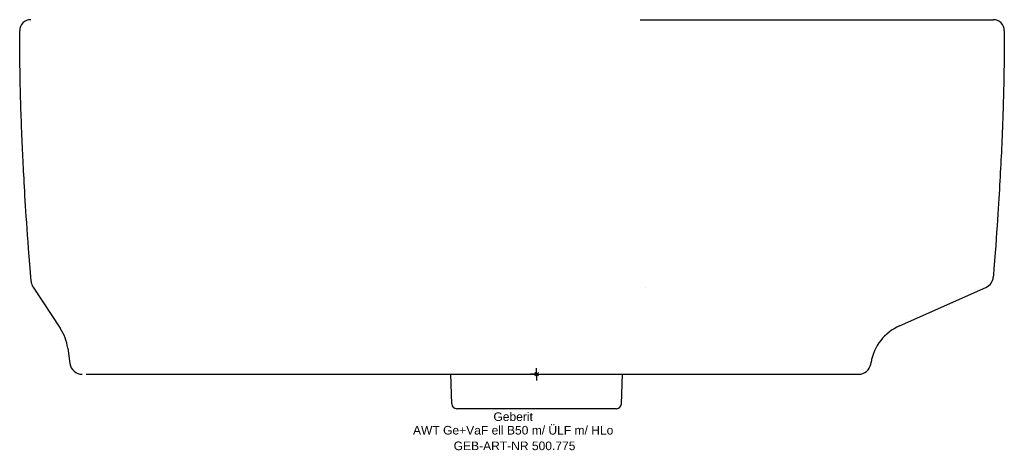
# Model space of a CAD drawing. Header units: millimetres. Extents: x -210 to 190, y -31 to 144.
import ezdxf
from ezdxf.enums import TextEntityAlignment as Align

# ---------------------------------------------------------------- set-up
doc = ezdxf.new("R2010")
doc.units = ezdxf.units.MM
doc.layers.get('0').update_dxf_attribs({"linetype": 'CONTINUOUS'})
for name, color, linetype, lineweight in [('Arbeitspunkt(DIN)', 7, 'CONTINUOUS', 25), ('GEB-ART-NR', 1, 'CONTINUOUS', 18), ('GEB-BEZUG', 2, 'CONTINUOUS', 25), ('GEB-TEXT', 5, 'CONTINUOUS', 18)]:
    doc.layers.add(name, color=color, linetype=linetype, lineweight=lineweight)
doc.layers.add('GEB-KONTUR-A', color=5, linetype='CONTINUOUS')
doc.styles.get("Standard").update_dxf_attribs({"font": 'arial.ttf'})

# ---------------------------------------------------------------- blocks, each defined once
blk = doc.blocks.new('Einfügepunkt')
at = {"layer": 'GEB-BEZUG'}
for p, q in [((-0.71, -0.71), (0.71, 0.71)), ((-0.71, 0.71), (0.71, -0.71))]:
    blk.add_line(p, q, dxfattribs=at)

msp = doc.modelspace()

# ---------------------------------------------------------------- linework, layer by layer
at = {"layer": 'Arbeitspunkt(DIN)', "ltscale": 25}
for q in [(-2.5, 0), (0, 2.5), (0, -2.5), (2.5, 0)]:
    msp.add_line((0, 0), q, dxfattribs=at)
at = {"layer": 'GEB-KONTUR-A', "ltscale": 25}
for p, q in [((184.44, 144), (184.44, 144)), ((185.5, 144), (185.5, 144)), ((185.51, 39.46), (185.51, 39.46)), ((-204.57, 35.42), (-193.59, 18.77)), ((44.36, 35.32), (44.36, 35.32)), ((147.43, 19.64), (182.56, 35.28)), ((-190.48, 10.53), (-189.61, 4.31)), ((135.73, 4.14), (135.85, 4.82)), ((-34.45, -12.07), (-34.87, 0)), ((34.45, -12.07), (34.87, 0)), ((32.45, -14), (-32.45, -14))]:
    msp.add_line(p, q, dxfattribs=at)
for centre, radius, start, end in [((-205.5, 139.5), 4.5, 90.0059, 179.9941), ((185.5, 139.5), 4.5, 0.0058, 89.9942), ((155.58, 1.34), 20.04, 114.0002, 169.9998), ((-184.65, 5.01), 5.01, 188.0022, 269.9975), ((-32.45, -12), 2, 182, 269.9999), ((32.45, -12), 2, 270.0001, 358)]:
    msp.add_arc(centre, radius, start, end, dxfattribs=at)
for centre, major_axis, start_param, end_param in [((-200.38, 38.18), (1.69, -4.72), 4.450126, 4.951908), ((180.52, 39.86), (2.89, 4.09), 4.175089, 5.246764), ((-210.32, 7.74), (-2.79, 19.84), 4.712389, 5.155479), ((130.8, 5.01), (4.4, 2.39), 4.215116, 5.611356)]:
    msp.add_ellipse(centre, major_axis=major_axis, ratio=1, start_param=start_param, end_param=end_param, dxfattribs=at)
for points, knots in [([(42.11, 144), (42.3, 144), (42.49, 144), (55.18, 144), (67.38, 144.01), (91.24, 144.02), (102.96, 144.02), (124.17, 144.02), (133.8, 144.02), (150.36, 144.01), (157.47, 144.01), (169.04, 144), (173.54, 144), (177.76, 144), (178.56, 144), (179.29, 144)], [3.7147, 3.7147, 3.7147, 3.7147, 3.773156, 3.773156, 7.689554, 7.689554, 11.823985, 11.823985, 15.862935, 15.862935, 19.748514, 19.748514, 23.58732, 23.58732, 24.586119, 24.586119, 24.586119, 24.586119]), ([(143.07, 144), (145.36, 144), (147.67, 144), (150.13, 144), (150.25, 144), (152.9, 144), (155.49, 144), (158.51, 144), (158.88, 144), (160.28, 144), (161.31, 144), (163.77, 144), (165.21, 144), (167.88, 144), (169.13, 144), (170.5, 144), (170.65, 144), (172.16, 144), (173.46, 144), (175.28, 144), (175.86, 144), (176.98, 144), (177.53, 144), (179.08, 144), (180.01, 144), (180.84, 144)], [0.7246832, 0.7246832, 0.7246832, 0.7246832, 0.7747185, 0.7747185, 0.77712, 0.77712, 0.8310413, 0.8310413, 0.83856, 0.83856, 0.8592018, 0.8592018, 0.8873622, 0.8873622, 0.912288, 0.912288, 0.9155227, 0.9155227, 0.9436834, 0.9436834, 0.9575865, 0.9575865, 0.971844, 0.971844, 1, 1, 1, 1]), ([(180.84, 144), (180.94, 144), (181.03, 144), (181.22, 144), (181.32, 144), (181.52, 144), (181.61, 144), (181.81, 144), (181.91, 144), (182.11, 144), (182.21, 144), (182.4, 144), (182.49, 144), (182.67, 144), (182.77, 144), (182.86, 144), (182.87, 144), (182.97, 144), (183.06, 144), (183.23, 144), (183.32, 144), (183.46, 144), (183.53, 144), (183.66, 144), (183.73, 144), (183.81, 144), (183.83, 144), (183.91, 144), (183.96, 144), (184.03, 144), (184.05, 144), (184.11, 144), (184.14, 144), (184.2, 144), (184.23, 144), (184.28, 144), (184.31, 144), (184.34, 144), (184.35, 144), (184.38, 144), (184.39, 144), (184.42, 144), (184.43, 144), (184.44, 144), (184.44, 144), (184.44, 144), (184.44, 144), (184.44, 144)], [0.0005399, 0.0005399, 0.0005399, 0.0005399, 0.0221625, 0.0221625, 0.0440368, 0.0440368, 0.0657056, 0.0657056, 0.0880651, 0.0880651, 0.1095383, 0.1095383, 0.1310352, 0.1310352, 0.1526491, 0.1526491, 0.1551436, 0.1551436, 0.1772192, 0.1772192, 0.1996387, 0.1996387, 0.2195454, 0.2195454, 0.2413484, 0.2413484, 0.248832, 0.248832, 0.2707147, 0.2707147, 0.2796045, 0.2796045, 0.2981728, 0.2981728, 0.3170142, 0.3170142, 0.3363942, 0.3363942, 0.348832, 0.348832, 0.3690698, 0.3690698, 0.3902016, 0.3902016, 0.3921477, 0.3921477, 0.3933708, 0.3933708, 0.3933708, 0.3933708]), ([(184.44, 144), (184.77, 144), (184.94, 144), (185.2, 144), (185.28, 144), (185.5, 144), (185.44, 144), (185.45, 144), (185.49, 144), (185.51, 144), (185.51, 144), (185.5, 144)], [0, 0, 0, 0, 0.333886, 0.333886, 0.636062, 0.636062, 1.542813, 1.542813, 2.901703, 2.901703, 4.746135, 4.746135, 4.746135, 4.746135]), ([(-205.38, 37.77), (-206.95, 57.15), (-207.64, 68.68), (-208.16, 77.91), (-208.63, 86.35), (-208.95, 92.86), (-209.28, 101.7), (-209.54, 108.84), (-209.83, 117.5), (-209.95, 129.94), (-209.98, 132.91), (-210, 136.08), (-210, 139.5)], [0, 0, 0, 0, 0.3532502, 0.3532502, 0.3532502, 0.6766251, 0.6766251, 0.6766251, 0.9378192, 0.9378192, 0.9378192, 1, 1, 1, 1]), ([(190, 139.5), (190, 125.52), (189.73, 115.69), (189.49, 107.86), (189.13, 96.65), (188.8, 89.55), (188.29, 80.25), (187.81, 71.5), (187.19, 60.79), (185.78, 42.87), (185.7, 41.76), (185.61, 40.63), (185.51, 39.46)], [0, 0, 0, 0, 0.2586039, 0.2586039, 0.2586039, 0.6293019, 0.6293019, 0.6293019, 0.9784029, 0.9784029, 0.9784029, 0.9999783, 0.9999783, 0.9999783, 0.9999783]), ([(-183, 0), (-182.86, 0), (-182.71, 0), (-182.41, 0), (-182.25, 0), (-181.94, 0), (-181.78, 0), (-181.45, 0), (-181.29, 0), (-180.95, 0), (-180.77, 0), (-180.4, 0), (-180.21, 0), (-179.82, 0), (-179.61, 0), (-179.19, 0), (-178.97, 0), (-178.52, 0), (-178.28, 0), (-177.78, 0), (-177.51, 0), (-177.22, 0), (-177.21, 0), (-176.9, 0), (-176.61, 0), (-175.94, 0), (-175.57, 0), (-174.75, 0), (-174.3, 0), (-173.29, 0), (-172.73, 0), (-171.5, 0), (-170.83, 0), (-169.38, 0), (-168.62, 0), (-167.6, 0), (-167.35, 0), (-166.53, 0), (-165.95, 0), (-164.49, 0), (-163.62, 0), (-161.79, 0), (-160.85, 0), (-158.9, 0), (-157.9, 0), (-156.83, 0), (-156.75, 0), (-155.67, 0), (-154.69, 0), (-152.58, 0), (-151.45, 0), (-149.15, 0), (-147.97, 0), (-146.24, 0), (-145.66, 0), (-144.42, 0), (-143.75, 0), (-141.76, 0), (-140.47, 0), (-137.83, 0), (-136.49, 0), (-134.77, 0), (-134.36, 0), (-132.96, 0), (-131.99, 0), (-129.58, 0), (-128.16, 0), (-125.82, 0), (-124.9, 0), (-123.42, 0), (-122.87, 0), (-120.85, 0), (-119.34, 0), (-116.27, 0), (-114.72, 0), (-111.56, 0), (-109.96, 0), (-106.7, 0), (-105.06, 0), (-101.71, 0), (-100.02, 0), (-96.59, 0), (-94.86, 0), (-91.36, 0), (-89.59, 0), (-86.05, 0), (-84.29, 0), (-82.4, 0), (-82.36, 0), (-80.56, 0), (-78.72, 0), (-75, 0), (-73.12, 0), (-69.33, 0), (-67.42, 0), (-63.91, 0), (-62.35, 0), (-60.38, 0), (-60.03, 0), (-57.81, 0), (-55.88, 0), (-52.03, 0), (-50.11, 0), (-46.26, 0), (-44.33, 0), (-41.23, 0), (-40.09, 0), (-38.14, 0), (-37.34, 0), (-34.63, 0), (-32.68, 0), (-28.77, 0), (-26.81, 0), (-22.88, 0), (-20.91, 0), (-17.01, 0), (-15.08, 0), (-13.05, 0), (-12.99, 0), (-10.93, 0), (-8.91, 0), (-4.73, 0), (-2.57, 0), (-0.38, 0)], [0, 0, 0, 0, 0.006993, 0.006993, 0.013477, 0.013477, 0.019593, 0.019593, 0.025526, 0.025526, 0.031475, 0.031475, 0.037509, 0.037509, 0.043669, 0.043669, 0.04997, 0.04997, 0.056535, 0.056535, 0.063628, 0.063628, 0.064, 0.064, 0.071562, 0.071562, 0.08068, 0.08068, 0.091379, 0.091379, 0.104116, 0.104116, 0.119049, 0.119049, 0.135574, 0.135574, 0.1408, 0.1408, 0.153045, 0.153045, 0.171539, 0.171539, 0.191398, 0.191398, 0.212823, 0.212823, 0.214528, 0.214528, 0.236016, 0.236016, 0.26129, 0.26129, 0.289049, 0.289049, 0.303002, 0.303002, 0.319745, 0.319745, 0.353742, 0.353742, 0.391199, 0.391199, 0.403002, 0.403002, 0.431931, 0.431931, 0.475162, 0.475162, 0.503002, 0.503002, 0.519407, 0.519407, 0.56279, 0.56279, 0.603688, 0.603688, 0.641239, 0.641239, 0.675328, 0.675328, 0.706215, 0.706215, 0.734276, 0.734276, 0.759912, 0.759912, 0.783002, 0.783002, 0.783511, 0.783511, 0.805419, 0.805419, 0.825905, 0.825905, 0.845094, 0.845094, 0.859802, 0.859802, 0.863021, 0.863021, 0.87977, 0.87977, 0.895489, 0.895489, 0.910359, 0.910359, 0.918784, 0.918784, 0.924539, 0.924539, 0.938101, 0.938101, 0.951095, 0.951095, 0.963624, 0.963624, 0.975407, 0.975407, 0.975807, 0.975807, 0.987741, 0.987741, 1, 1, 1, 1]), ([(-0.38, 0), (2.96, 0), (6.28, 0), (12.67, 0), (15.74, 0), (21.55, 0), (24.31, 0), (29.49, 0), (31.93, 0), (36.49, 0), (38.63, 0), (42.6, 0), (44.43, 0), (47.89, 0), (49.52, 0), (52.66, 0), (54.17, 0), (57.17, 0), (58.65, 0), (61.59, 0), (63.05, 0), (65.95, 0), (67.38, 0), (70.21, 0), (71.61, 0), (74.37, 0), (75.74, 0), (78.44, 0), (79.77, 0), (82.4, 0), (83.69, 0), (86.01, 0), (87.04, 0), (88.28, 0), (88.5, 0), (89.95, 0), (91.16, 0), (93.54, 0), (94.7, 0), (96.98, 0), (98.09, 0), (100.27, 0), (101.33, 0), (103.16, 0), (103.94, 0), (104.93, 0), (105.17, 0), (106.39, 0), (107.36, 0), (109.22, 0), (110.12, 0), (111.83, 0), (112.64, 0), (114.17, 0), (114.9, 0), (116.28, 0), (116.94, 0), (118.21, 0), (118.84, 0), (119.45, 0), (120.05, 0), (120.61, 0), (121.72, 0), (122.26, 0), (123.28, 0), (123.76, 0), (124.65, 0), (125.07, 0), (125.81, 0), (126.26, 0), (126.69, 0), (126.96, 0), (127.34, 0), (127.9, 0), (128.44, 0), (128.89, 0), (129.26, 0), (129.55, 0), (129.8, 0), (130, 0), (130.13, 0), (130.19, 0), (130.24, 0), (130.32, 0), (130.43, 0), (130.52, 0), (130.6, 0), (130.66, 0), (130.71, 0), (130.72, 0), (130.73, 0)], [0, 0, 0, 0, 0.047428, 0.047428, 0.091555, 0.091555, 0.131767, 0.131767, 0.167854, 0.167854, 0.200006, 0.200006, 0.228127, 0.228127, 0.253417, 0.253417, 0.277388, 0.277388, 0.301213, 0.301213, 0.325231, 0.325231, 0.349256, 0.349256, 0.373255, 0.373255, 0.397324, 0.397324, 0.42148, 0.42148, 0.445693, 0.445693, 0.4656, 0.4656, 0.469936, 0.469936, 0.494204, 0.494204, 0.518503, 0.518503, 0.542809, 0.542809, 0.567069, 0.567069, 0.5856, 0.5856, 0.591354, 0.591354, 0.615798, 0.615798, 0.640036, 0.640036, 0.663302, 0.663302, 0.685503, 0.685503, 0.707202, 0.707202, 0.729033, 0.7296, 0.7296, 0.751476, 0.751476, 0.774435, 0.774435, 0.79718, 0.79718, 0.818705, 0.818705, 0.838007, 0.8448, 0.8448, 0.854875, 0.869834, 0.883387, 0.895737, 0.906922, 0.916985, 0.926076, 0.934483, 0.942523, 0.9448, 0.9448, 0.950442, 0.958329, 0.966201, 0.974151, 0.982326, 0.99087, 1, 1, 1, 1]), ([(130.8, 0), (130.8, 0), (130.8, 0), (130.8, 0), (130.8, 0), (130.8, 0), (130.79, 0), (130.79, 0), (130.79, 0), (130.79, 0), (130.79, 0), (130.79, 0), (130.79, 0), (130.79, 0), (130.79, 0), (130.78, 0), (130.78, 0), (130.78, 0), (130.78, 0), (130.78, 0), (130.77, 0), (130.77, 0), (130.77, 0), (130.77, 0), (130.77, 0), (130.77, 0), (130.77, 0), (130.77, 0), (130.77, 0), (130.76, 0), (130.76, 0), (130.76, 0), (130.76, 0), (130.75, 0), (130.74, 0), (130.73, 0)], [0, 0, 0, 0, 0.053611, 0.053611, 0.112798, 0.112798, 0.176692, 0.176692, 0.246313, 0.246313, 0.322314, 0.322314, 0.403974, 0.403974, 0.488443, 0.488443, 0.57149, 0.57149, 0.649576, 0.649576, 0.721303, 0.721303, 0.743008, 0.743008, 0.784515, 0.784515, 0.837706, 0.837706, 0.887572, 0.887572, 0.915808, 0.915808, 0.938759, 0.938759, 1, 1, 1, 1])]:
    msp.add_open_spline(points, degree=3, knots=knots, dxfattribs=at)
msp.add_open_spline([(185.5, 144), (185.51, 144), (185.51, 144), (185.5, 144)], degree=3, dxfattribs=at)

# ---------------------------------------------------------------- block references
at = {"ltscale": 25}
msp.add_blockref('Einfügepunkt', (0, 0), dxfattribs=at)

# ---------------------------------------------------------------- texts
at = {"layer": 'GEB-ART-NR'}
msp.add_text('GEB-ART-NR 500.775', height=3.5, dxfattribs=at).set_placement((-8.97, -30.84), align=Align.CENTER)
at = {"layer": 'GEB-TEXT'}
for s, p in [('Geberit', (-9.53, -19)), ('AWT Ge+VaF ell B50 m/ ÜLF m/ HLo', (-9.53, -24.5))]:
    msp.add_text(s, height=3.5, dxfattribs=at).set_placement(p, align=Align.CENTER)

doc.saveas('drawing.dxf')
